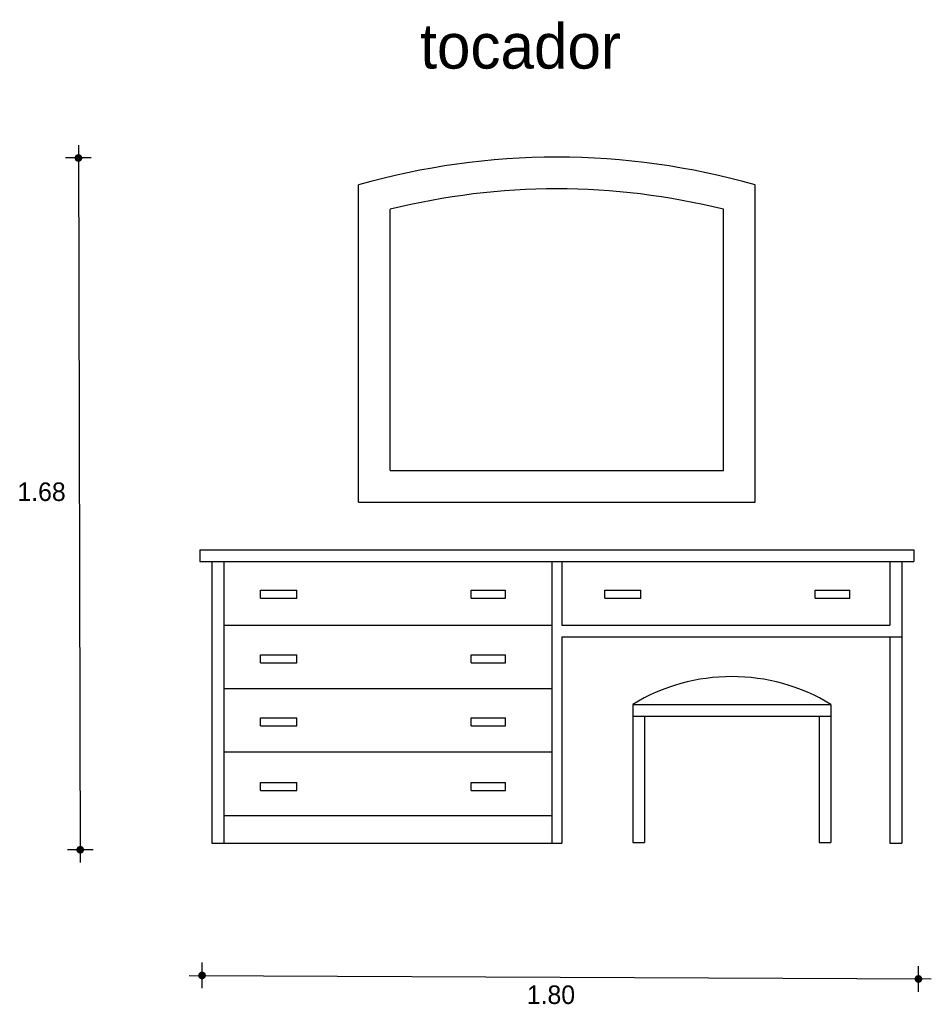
# Model space of a CAD drawing. Extents: x 6.42 to 8.72, y 6.19 to 8.68.
import ezdxf

# ---------------------------------------------------------------- set-up
doc = ezdxf.new("R2010")
doc.units = 0
doc.header["$MEASUREMENT"] = 0
doc.layers.get('0').update_dxf_attribs({"linetype": 'CONTINUOUS'})
for name, color, linetype in [('COTAS', 6, 'CONTINUOUS'), ('DIBUJO', 5, 'CONTINUOUS'), ('TEXTO', 4, 'CONTINUOUS')]:
    doc.layers.add(name, color=color, linetype=linetype)

# ---------------------------------------------------------------- blocks, each defined once
blk = doc.blocks.new('TOCADORB')
at = {"layer": 'DIBUJO'}
for p, q in [((0.4, -1.4505), (0.4, -0.6505)), ((1.4, -1.4505), (1.4, -0.6505)), ((0.48, -1.3705), (0.48, -0.7119)), ((1.32, -1.3705), (1.32, -0.7119)), ((0.48, -1.3705), (1.32, -1.3705)), ((0.4, -1.4505), (1.4, -1.4505)), ((0, -1.5705), (1.8, -1.5705)), ((0, -1.5705), (0, -1.6005)), ((1.8, -1.5705), (1.8, -1.6005)), ((0, -1.6005), (1.8, -1.6005)), ((0.03, -1.6005), (0.03, -2.3105)), ((0.06, -1.6005), (0.06, -2.3105)), ((0.8875, -1.6005), (0.8875, -2.3105)), ((0.9125, -1.6005), (0.9125, -1.7605)), ((1.74, -1.6005), (1.74, -1.7605)), ((1.77, -1.6005), (1.77, -2.3105)), ((0.153, -1.6727), (0.244, -1.6727)), ((0.153, -1.6927), (0.153, -1.6727)), ((0.244, -1.6927), (0.244, -1.6727)), ((0.6836, -1.6727), (0.7708, -1.6727)), ((0.6836, -1.6927), (0.6836, -1.6727)), ((0.7708, -1.6927), (0.7708, -1.6727)), ((1.0209, -1.6727), (1.1118, -1.6727)), ((1.0209, -1.6927), (1.0209, -1.6727)), ((1.1118, -1.6927), (1.1118, -1.6727)), ((1.5515, -1.6927), (1.5515, -1.6727)), ((1.5515, -1.6727), (1.6386, -1.6727)), ((1.6386, -1.6927), (1.6386, -1.6727)), ((0.153, -1.6927), (0.244, -1.6927)), ((0.6836, -1.6927), (0.7708, -1.6927)), ((1.0209, -1.6927), (1.1118, -1.6927)), ((1.5515, -1.6927), (1.6386, -1.6927)), ((0.06, -1.7605), (0.8875, -1.7605)), ((0.9125, -1.7605), (1.74, -1.7605)), ((0.9125, -1.7905), (1.77, -1.7905)), ((0.9125, -1.7905), (0.9125, -2.3105)), ((1.74, -1.7905), (1.74, -2.3105)), ((0.153, -1.8355), (0.244, -1.8355)), ((0.153, -1.8555), (0.153, -1.8355)), ((0.244, -1.8555), (0.244, -1.8355)), ((0.6836, -1.8355), (0.7708, -1.8355)), ((0.6836, -1.8555), (0.6836, -1.8355)), ((0.7708, -1.8555), (0.7708, -1.8355)), ((0.153, -1.8555), (0.244, -1.8555)), ((0.6836, -1.8555), (0.7708, -1.8555)), ((0.06, -1.9205), (0.8875, -1.9205)), ((1.0913, -1.9605), (1.5913, -1.9605)), ((1.0913, -1.9605), (1.0913, -2.3089)), ((1.5913, -1.9605), (1.5913, -2.3089)), ((0.153, -2.0146), (0.153, -1.9946)), ((0.153, -1.9946), (0.244, -1.9946)), ((0.244, -2.0146), (0.244, -1.9946)), ((0.6836, -2.0146), (0.6836, -1.9946)), ((0.6836, -1.9946), (0.7708, -1.9946)), ((0.7708, -2.0146), (0.7708, -1.9946)), ((1.0913, -1.9905), (1.5913, -1.9905)), ((1.1213, -1.9905), (1.1213, -2.3089)), ((1.5613, -1.9905), (1.5613, -2.3089)), ((0.153, -2.0146), (0.244, -2.0146)), ((0.6836, -2.0146), (0.7708, -2.0146)), ((0.06, -2.0805), (0.8875, -2.0805)), ((0.153, -2.1774), (0.153, -2.1574)), ((0.153, -2.1574), (0.244, -2.1574)), ((0.244, -2.1774), (0.244, -2.1574)), ((0.6836, -2.1574), (0.7708, -2.1574)), ((0.6836, -2.1774), (0.6836, -2.1574)), ((0.7708, -2.1774), (0.7708, -2.1574)), ((0.153, -2.1774), (0.244, -2.1774)), ((0.6836, -2.1774), (0.7708, -2.1774)), ((0.06, -2.2405), (0.8875, -2.2405)), ((1.0913, -2.3089), (1.1213, -2.3089)), ((1.5613, -2.3089), (1.5913, -2.3089)), ((0.03, -2.3105), (0.9125, -2.3105)), ((1.74, -2.3105), (1.77, -2.3105))]:
    blk.add_line(p, q, dxfattribs=at)
for centre, radius, start, end in [((0.9, -2.4012), 1.8207, 74.0608, 105.9392), ((0.9, -2.4012), 1.7407, 76.0379, 103.9621), ((1.3413, -2.3719), 0.4814, 58.7155, 121.2845)]:
    blk.add_arc(centre, radius, start, end, dxfattribs=at)

msp = doc.modelspace()

# ---------------------------------------------------------------- linework, layer by layer
at = {"layer": 'COTAS'}
for p, q in [((6.5693, 8.3613), (6.5738, 6.5518)), ((6.6017, 8.3289), (6.5368, 8.3289)), ((6.6062, 6.5843), (6.5413, 6.5843)), ((6.8811, 6.235), (6.8811, 6.2999)), ((8.6876, 6.2261), (8.6876, 6.291)), ((6.8486, 6.2674), (8.72, 6.2586))]:
    msp.add_line(p, q, dxfattribs=at)
at = {"layer": 'COTAS', "const_width": 0.00974}
for points in [[(6.5644, 8.3289, 1), (6.5741, 8.3289, 1)], [(6.5689, 6.5843, 1), (6.5786, 6.5843, 1)], [(6.8762, 6.2674, 1), (6.8859, 6.2674, 1)], [(8.6827, 6.2586, 1), (8.6924, 6.2586, 1)]]:
    msp.add_lwpolyline(points, format="xyb", close=True, dxfattribs=at)

# ---------------------------------------------------------------- block references
msp.add_blockref('TOCADORB', (6.8757, 8.9115))

# ---------------------------------------------------------------- texts
at = {"layer": 'COTAS'}
for s, p in [('1.68', (6.4155, 7.4639)), ('1.80', (7.7, 6.1954))]:
    msp.add_text(s, height=0.04675, dxfattribs=at).set_placement(p)
at = {"layer": 'TEXTO'}
msp.add_text('tocador', height=0.11349, dxfattribs=at).set_placement((7.4312, 8.5544))

doc.saveas('drawing.dxf')
